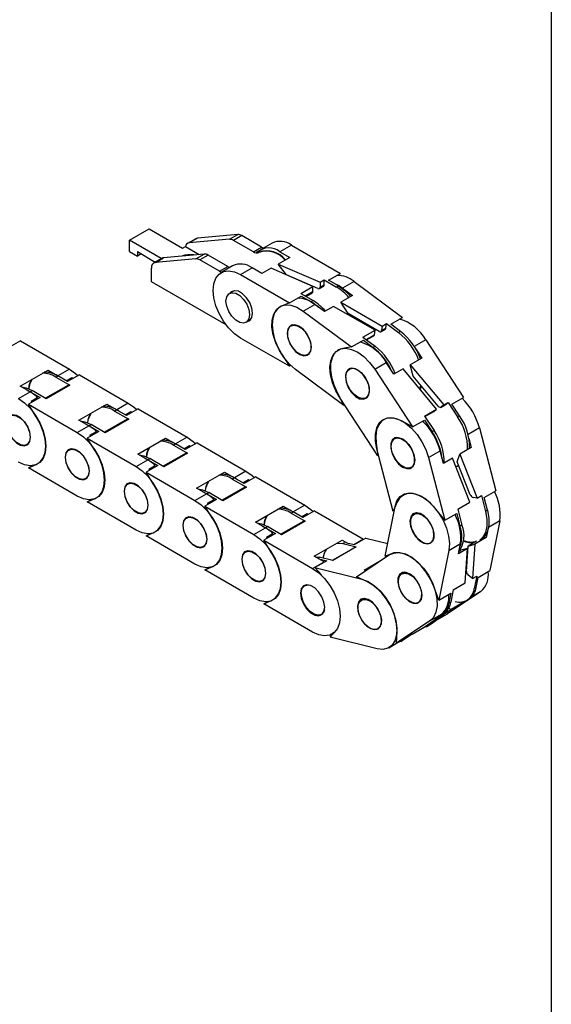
# Model space of a CAD drawing. Header units: millimetres. Extents: x 10 to 410, y 10 to 314.
# Tile 7 of 8: x 362 to 410, y 178 to 267. Entities that reach past the tile are written whole.
import ezdxf

# ---------------------------------------------------------------- set-up
doc = ezdxf.new("R2010")
doc.units = ezdxf.units.MM
doc.header["$LTSCALE"] = 1.5
doc.layers.add('TEXT', color=140, linetype='Continuous', lineweight=25)

msp = doc.modelspace()

# ---------------------------------------------------------------- linework, layer by layer
for p, q in [((371.547, 247.233), (373.315, 248.254)), ((373.315, 248.254), (376.321, 246.518)), ((377.517, 247.38), (376.774, 246.951)), ((377.663, 247.425), (376.921, 246.997)), ((381.314, 247.752), (377.663, 247.425)), ((380.572, 247.323), (381.314, 247.752)), ((381.668, 247.657), (380.925, 247.228)), ((383.453, 246.626), (381.668, 247.657)), ((374.405, 245.583), (371.547, 247.233)), ((371.547, 246.213), (371.547, 247.233)), ((376.321, 246.518), (376.586, 246.671)), ((376.586, 246.671), (377.825, 245.956)), ((380.572, 247.323), (376.921, 246.997)), ((382.711, 246.198), (380.925, 247.228)), ((382.711, 246.198), (383.453, 246.626)), ((384.399, 246.979), (383.356, 246.377)), ((386.149, 246.805), (385.106, 246.203)), ((386.149, 246.805), (390.56, 244.259)), ((371.547, 246.213), (372.254, 245.804)), ((372.254, 246.213), (373.874, 245.277)), ((372.254, 246.213), (372.254, 245.804)), ((372.608, 246.009), (372.254, 245.804)), ((374.476, 245.625), (373.734, 245.196)), ((373.88, 245.241), (374.623, 245.67)), ((378.274, 245.996), (374.623, 245.67)), ((377.531, 245.568), (378.274, 245.996)), ((378.627, 245.902), (377.885, 245.473)), ((380.413, 244.871), (378.627, 245.902)), ((383.169, 246.242), (382.974, 246.13)), ((383.241, 246.166), (383.206, 246.145)), ((385.998, 245.688), (384.961, 245.09)), ((385.106, 246.203), (385.998, 245.688)), ((373.527, 243.498), (373.527, 244.738)), ((377.531, 245.568), (373.88, 245.241)), ((379.67, 244.442), (377.885, 245.473)), ((379.67, 244.442), (380.413, 244.871)), ((380.846, 244.927), (379.803, 244.325)), ((381.552, 244.152), (382.595, 244.754)), ((383.488, 244.239), (382.595, 244.754)), ((384.311, 244.714), (383.488, 244.239)), ((388.075, 243.076), (384.311, 244.714)), ((384.961, 245.09), (388.726, 243.452)), ((385.71, 244.111), (384.961, 245.09)), ((381.552, 244.152), (385.964, 241.606)), ((388.524, 242.886), (385.71, 244.111)), ((389.499, 243.647), (390.56, 244.259)), ((380.249, 239.617), (373.527, 243.498)), ((386.983, 242.446), (388.075, 243.076)), ((388.075, 242.627), (388.075, 243.076)), ((388.667, 242.884), (389.053, 243.107)), ((388.726, 243.452), (389.104, 243.67)), ((388.726, 243.452), (388.726, 243.003)), ((388.726, 243.003), (389.104, 243.221)), ((389.104, 243.221), (389.104, 243.67)), ((389.104, 243.67), (390.214, 243.029)), ((390.391, 243.132), (389.499, 243.647)), ((390.391, 243.132), (390.214, 243.029)), ((391.796, 243.517), (390.753, 242.915)), ((391.796, 243.517), (396.165, 240.286)), ((380.971, 242.691), (380.555, 242.45)), ((385.964, 241.606), (387.024, 242.218)), ((386.983, 242.446), (388.093, 241.805)), ((387.024, 242.218), (387.916, 241.703)), ((387.372, 242.221), (388.075, 242.627)), ((387.445, 242.179), (388.016, 242.509)), ((391.637, 242.262), (390.6, 241.663)), ((390.753, 242.915), (391.637, 242.262)), ((385.964, 241.606), (385.252, 241.308)), ((387.2, 240.864), (388.243, 241.466)), ((388.093, 241.805), (387.916, 241.703)), ((389.127, 240.813), (388.243, 241.466)), ((389.95, 241.288), (389.127, 240.813)), ((393.682, 239.138), (389.95, 241.288)), ((390.6, 241.663), (394.333, 239.513)), ((391.264, 240.634), (390.6, 241.663)), ((387.2, 240.864), (391.568, 237.633)), ((394.054, 239.027), (391.264, 240.634)), ((395.104, 239.674), (396.165, 240.286)), ((382.055, 239.852), (382.471, 240.093)), ((386.275, 239.629), (386.106, 239.532)), ((392.525, 239.805), (392.496, 239.907)), ((392.509, 239.917), (392.543, 239.794)), ((394.333, 239.513), (394.279, 239.1)), ((394.333, 239.513), (394.711, 239.732)), ((394.657, 239.318), (394.711, 239.732)), ((394.711, 239.732), (395.811, 238.919)), ((395.987, 239.021), (395.104, 239.674)), ((392.59, 238.507), (393.682, 239.138)), ((392.59, 238.507), (393.689, 237.694)), ((392.88, 238.293), (393.628, 238.724)), ((392.924, 238.26), (393.573, 238.635)), ((393.628, 238.724), (393.682, 239.138)), ((394.224, 239.01), (394.607, 239.231)), ((394.279, 239.1), (394.657, 239.318)), ((395.987, 239.021), (395.811, 238.919)), ((361.723, 238.185), (360.662, 237.573)), ((361.723, 238.185), (366.134, 235.639)), ((385.964, 235.89), (381.552, 238.436)), ((391.568, 237.633), (390.778, 237.502)), ((391.568, 237.633), (392.629, 238.245)), ((392.629, 238.245), (393.513, 237.592)), ((393.689, 237.694), (393.513, 237.592)), ((398.252, 238.283), (397.217, 237.686)), ((398.252, 238.283), (401.67, 233.09)), ((385.252, 237.009), (385.964, 235.89)), ((387.606, 236.934), (387.774, 237.031)), ((397.39, 237.406), (397.9, 236.631)), ((386.086, 235.961), (385.964, 235.89)), ((393.656, 235.629), (394.699, 236.232)), ((395.39, 235.181), (394.699, 236.232)), ((397.9, 236.631), (396.863, 236.032)), ((396.863, 236.032), (399.885, 232.414)), ((397.107, 235.013), (396.863, 236.032)), ((361.689, 234.102), (364.199, 235.551)), ((364.199, 235.551), (365.091, 235.036)), ((364.896, 234.924), (365.073, 235.026)), ((365.965, 234.511), (365.073, 235.026)), ((366.134, 235.639), (365.091, 235.036)), ((367.026, 235.124), (365.965, 234.511)), ((367.026, 235.124), (371.437, 232.577)), ((390.88, 232.371), (386.511, 235.601)), ((391.452, 235.702), (391.357, 235.648)), ((393.656, 235.629), (397.074, 230.437)), ((396.213, 235.656), (395.39, 235.181)), ((399.235, 232.038), (396.213, 235.656)), ((399.366, 232.308), (397.107, 235.013)), ((362.581, 233.587), (361.689, 234.102)), ((366.044, 234.202), (363.975, 233.007)), ((366.169, 234.189), (364.048, 232.965)), ((364.896, 234.924), (366.169, 234.189)), ((365.851, 234.577), (366.357, 234.869)), ((365.921, 234.537), (366.357, 234.869)), ((366.357, 234.869), (366.444, 234.787)), ((397.718, 233.855), (397.824, 234.154)), ((361.538, 232.985), (362.581, 233.587)), ((362.303, 233.748), (362.598, 233.598)), ((362.598, 233.598), (362.775, 233.7)), ((362.598, 233.598), (363.49, 233.083)), ((364.048, 232.965), (362.775, 233.7)), ((390.26, 233.544), (390.88, 232.371)), ((363.49, 233.083), (362.43, 232.47)), ((363.142, 231.351), (362.43, 232.47)), ((362.43, 232.47), (366.841, 229.924)), ((362.68, 232.746), (363.263, 233.083)), ((362.743, 232.687), (362.68, 232.746)), ((363.263, 233.083), (362.743, 232.687)), ((366.992, 231.041), (369.502, 232.49)), ((369.502, 232.49), (370.394, 231.975)), ((371.437, 232.577), (370.394, 231.975)), ((393.946, 227.813), (390.527, 233.006)), ((390.927, 232.398), (390.88, 232.371)), ((392.857, 233.05), (393.038, 233.154)), ((399.628, 232.199), (400.006, 232.418)), ((399.64, 232.208), (400.018, 232.426)), ((399.885, 232.414), (399.64, 232.208)), ((399.885, 232.414), (400.264, 232.632)), ((400.006, 232.418), (400.018, 232.426)), ((400.018, 232.426), (400.264, 232.632)), ((400.264, 232.632), (401.124, 231.325)), ((400.61, 232.478), (401.67, 233.09)), ((401.301, 231.427), (400.61, 232.478)), ((370.2, 231.863), (370.377, 231.965)), ((370.2, 231.863), (371.473, 231.128)), ((371.269, 231.45), (370.377, 231.965)), ((371.155, 231.516), (371.66, 231.807)), ((371.224, 231.476), (371.66, 231.807)), ((372.329, 232.062), (371.269, 231.45)), ((371.66, 231.807), (371.747, 231.726)), ((372.329, 232.062), (376.741, 229.515)), ((398.142, 231.408), (399.235, 232.038)), ((398.142, 231.408), (399.003, 230.101)), ((398.173, 231.361), (398.989, 231.832)), ((398.174, 231.36), (398.977, 231.824)), ((398.989, 231.832), (399.235, 232.038)), ((401.301, 231.427), (401.124, 231.325)), ((366.841, 229.924), (367.884, 230.526)), ((367.884, 230.526), (366.992, 231.041)), ((367.606, 230.686), (367.902, 230.536)), ((367.902, 230.536), (368.078, 230.638)), ((367.902, 230.536), (368.794, 230.021)), ((369.351, 229.903), (368.078, 230.638)), ((371.348, 231.14), (369.278, 229.946)), ((371.473, 231.128), (369.351, 229.903)), ((397.074, 230.437), (396.135, 230.949)), ((397.074, 230.437), (398.135, 231.049)), ((398.135, 231.049), (398.826, 229.999)), ((368.794, 230.021), (367.733, 229.409)), ((367.983, 229.684), (368.566, 230.021)), ((368.07, 229.603), (367.983, 229.684)), ((368.566, 230.021), (368.046, 229.626)), ((399.003, 230.101), (398.826, 229.999)), ((403.097, 230.334), (402.065, 229.739)), ((403.097, 230.334), (404.577, 224.681)), ((362.288, 228.828), (362.456, 228.926)), ((368.445, 228.289), (367.733, 229.409)), ((367.733, 229.409), (372.144, 226.862)), ((372.295, 227.979), (374.805, 229.428)), ((374.805, 229.428), (375.698, 228.913)), ((375.503, 228.801), (375.68, 228.903)), ((375.503, 228.801), (376.776, 228.066)), ((376.572, 228.388), (375.68, 228.903)), ((376.741, 229.515), (375.698, 228.913)), ((376.458, 228.454), (376.963, 228.746)), ((376.527, 228.414), (376.963, 228.746)), ((377.633, 229), (376.572, 228.388)), ((376.963, 228.746), (377.05, 228.664)), ((377.633, 229), (382.044, 226.454)), ((393.782, 228.976), (393.946, 227.813)), ((395.615, 229.468), (395.451, 229.374)), ((402.144, 229.388), (402.353, 228.589)), ((366.26, 228.462), (366.091, 228.365)), ((373.187, 227.464), (372.295, 227.979)), ((376.651, 228.079), (374.581, 226.884)), ((376.776, 228.066), (374.655, 226.842)), ((395.318, 222.803), (393.838, 228.456)), ((398.501, 227.681), (399.544, 228.283)), ((399.843, 227.14), (399.544, 228.283)), ((401.096, 227.291), (401.317, 227.991)), ((402.353, 228.589), (401.317, 227.991)), ((401.317, 227.991), (402.888, 224.028)), ((362.43, 226.754), (363.142, 227.052)), ((372.144, 226.862), (373.187, 227.464)), ((372.91, 227.625), (373.205, 227.474)), ((374.097, 226.959), (373.036, 226.347)), ((373.205, 227.474), (373.382, 227.577)), ((373.205, 227.474), (374.097, 226.959)), ((373.286, 226.623), (373.87, 226.96)), ((373.87, 226.96), (373.35, 226.564)), ((374.655, 226.842), (373.382, 227.577)), ((393.998, 227.843), (393.946, 227.813)), ((398.501, 227.681), (399.981, 222.028)), ((400.666, 227.615), (399.843, 227.14)), ((402.237, 223.653), (400.666, 227.615)), ((400.96, 226.875), (401.222, 226.974)), ((402.271, 224.329), (401.096, 227.291)), ((362.43, 226.754), (362.743, 226.935)), ((366.841, 224.208), (362.43, 226.754)), ((373.748, 225.228), (373.036, 226.347)), ((373.036, 226.347), (377.448, 223.801)), ((373.35, 226.564), (373.286, 226.623)), ((377.599, 224.918), (380.109, 226.367)), ((380.109, 226.367), (381.001, 225.852)), ((382.044, 226.454), (381.001, 225.852)), ((396.951, 226.776), (397.068, 226.843)), ((367.591, 225.767), (367.76, 225.864)), ((371.563, 225.401), (371.394, 225.303)), ((380.806, 225.74), (380.983, 225.842)), ((380.806, 225.74), (382.079, 225.005)), ((381.875, 225.327), (380.983, 225.842)), ((381.761, 225.392), (382.266, 225.684)), ((381.83, 225.353), (382.266, 225.684)), ((382.936, 225.939), (381.875, 225.327)), ((382.266, 225.684), (382.354, 225.603)), ((382.936, 225.939), (387.347, 223.392)), ((377.448, 223.801), (378.491, 224.403)), ((378.491, 224.403), (377.599, 224.918)), ((378.213, 224.563), (378.508, 224.413)), ((378.508, 224.413), (378.685, 224.515)), ((378.508, 224.413), (379.4, 223.898)), ((379.958, 223.78), (378.685, 224.515)), ((381.954, 225.017), (379.885, 223.822)), ((382.079, 225.005), (379.958, 223.78)), ((403.516, 224.069), (404.577, 224.681)), ((367.733, 223.693), (368.445, 223.99)), ((367.733, 223.693), (368.047, 223.874)), ((372.144, 221.146), (367.733, 223.693)), ((379.4, 223.898), (378.34, 223.286)), ((378.589, 223.561), (379.173, 223.898)), ((378.653, 223.503), (378.589, 223.561)), ((379.173, 223.898), (378.653, 223.503)), ((395.657, 223.619), (395.318, 222.803)), ((401.145, 223.022), (402.237, 223.653)), ((402.888, 224.028), (402.522, 224.089)), ((402.888, 224.028), (403.266, 224.246)), ((403.266, 224.246), (403.639, 222.824)), ((403.815, 222.926), (403.516, 224.069)), ((372.894, 222.705), (373.063, 222.803)), ((379.052, 222.166), (378.34, 223.286)), ((378.34, 223.286), (382.751, 220.739)), ((382.902, 221.856), (385.412, 223.305)), ((385.412, 223.305), (386.304, 222.79)), ((386.11, 222.678), (386.286, 222.78)), ((386.11, 222.678), (387.382, 221.943)), ((387.179, 222.265), (386.286, 222.78)), ((387.347, 223.392), (386.304, 222.79)), ((387.065, 222.331), (387.57, 222.623)), ((387.134, 222.291), (387.57, 222.623)), ((388.239, 222.877), (387.179, 222.265)), ((387.57, 222.623), (387.657, 222.541)), ((388.239, 222.877), (392.65, 220.331)), ((394.599, 218.788), (395.486, 223.266)), ((395.404, 222.852), (395.318, 222.803)), ((397.414, 222.695), (397.198, 222.571)), ((399.981, 222.028), (399.164, 223.036)), ((399.981, 222.028), (401.041, 222.64)), ((401.041, 222.64), (401.34, 221.497)), ((401.145, 223.022), (401.517, 221.599)), ((403.815, 222.926), (403.639, 222.824)), ((376.866, 222.339), (376.698, 222.242)), ((383.794, 221.341), (382.902, 221.856)), ((387.257, 221.956), (385.188, 220.761)), ((387.382, 221.943), (385.261, 220.719)), ((404.931, 221.971), (403.917, 221.386)), ((404.931, 221.971), (404.044, 217.493)), ((373.036, 220.631), (373.748, 220.929)), ((373.036, 220.631), (373.35, 220.812)), ((382.751, 220.739), (383.794, 221.341)), ((383.516, 221.501), (383.812, 221.351)), ((384.704, 220.836), (383.643, 220.224)), ((383.812, 221.351), (383.988, 221.453)), ((383.812, 221.351), (384.704, 220.836)), ((383.893, 220.5), (384.476, 220.837)), ((384.476, 220.837), (383.956, 220.441)), ((385.261, 220.719), (383.988, 221.453)), ((401.517, 221.599), (401.34, 221.497)), ((403.817, 221.013), (403.708, 220.463)), ((377.448, 218.085), (373.036, 220.631)), ((384.355, 219.105), (383.643, 220.224)), ((383.643, 220.224), (388.054, 217.678)), ((383.98, 220.419), (383.893, 220.5)), ((388.205, 218.795), (390.715, 220.244)), ((390.715, 220.244), (391.26, 219.93)), ((390.766, 219.92), (390.925, 220.012)), ((390.766, 219.92), (391.99, 219.619)), ((391.8, 219.811), (391.277, 219.94)), ((392.65, 220.331), (391.765, 219.82)), ((392.861, 220.423), (391.8, 219.811)), ((392.861, 220.423), (394.827, 219.939)), ((398.698, 219.973), (398.707, 219.978)), ((400.334, 219.318), (401.377, 219.92)), ((401.198, 219.014), (401.377, 219.92)), ((402.828, 220.136), (402.078, 219.703)), ((403.708, 220.463), (402.672, 219.865)), ((402.77, 220.118), (402.828, 220.136)), ((403.708, 220.463), (403.332, 220.346)), ((378.198, 219.644), (378.366, 219.741)), ((382.17, 219.278), (382.001, 219.18)), ((391.913, 219.611), (389.824, 218.405)), ((391.99, 219.619), (389.868, 218.394)), ((395.343, 219.022), (394.599, 218.788)), ((400.334, 219.318), (399.447, 214.84)), ((402.021, 219.489), (401.198, 219.014)), ((401.262, 219.232), (401.427, 219.328)), ((402.021, 219.489), (401.427, 219.328)), ((401.821, 216.406), (402.021, 219.489)), ((401.928, 217.398), (402.078, 219.703)), ((402.078, 219.703), (402.672, 219.865)), ((402.672, 219.865), (402.472, 216.782)), ((388.054, 217.678), (389.097, 218.28)), ((389.097, 218.28), (388.205, 218.795)), ((389.326, 218.382), (388.265, 217.77)), ((388.286, 218.748), (388.645, 218.695)), ((388.511, 218.618), (388.645, 218.695)), ((388.617, 218.557), (389.326, 218.382)), ((389.868, 218.394), (388.645, 218.695)), ((391.997, 216.932), (394.994, 218.939)), ((392.691, 217.539), (394.236, 218.432)), ((378.34, 217.57), (379.052, 217.867)), ((378.34, 217.57), (378.653, 217.751)), ((382.751, 215.023), (378.34, 217.57)), ((388.85, 217.121), (388.265, 217.77)), ((388.265, 217.77), (392.505, 216.726)), ((392.847, 217.501), (392.691, 217.539)), ((396.344, 217.352), (396.094, 217.208)), ((396.306, 217.352), (396.287, 217.319)), ((402.983, 216.881), (404.044, 217.493)), ((383.501, 216.582), (383.67, 216.68)), ((392.931, 216.515), (391.997, 216.932)), ((400.729, 215.776), (401.821, 216.406)), ((402.472, 216.782), (402.091, 217.092)), ((402.472, 216.782), (402.85, 217)), ((402.85, 217), (402.627, 215.873)), ((402.804, 215.975), (402.983, 216.881)), ((387.473, 216.216), (387.34, 216.139)), ((399.447, 214.84), (398.99, 216.052)), ((399.447, 214.84), (400.508, 215.452)), ((403.222, 215.612), (400.225, 213.605)), ((400.508, 215.452), (400.329, 214.547)), ((400.729, 215.776), (400.505, 214.649)), ((403.222, 215.612), (402.41, 215.143)), ((402.804, 215.975), (402.627, 215.873)), ((383.643, 214.508), (384.355, 214.806)), ((383.643, 214.508), (383.957, 214.689)), ((392.723, 214.988), (392.457, 214.835)), ((392.684, 214.989), (392.664, 214.955)), ((400.505, 214.649), (400.329, 214.547)), ((401.573, 214.604), (400.536, 214.006)), ((401.573, 214.604), (401.45, 214.659)), ((401.753, 214.725), (401.573, 214.604)), ((401.952, 214.816), (402.129, 214.918)), ((388.054, 211.962), (383.643, 214.508)), ((400.536, 214.006), (398.757, 212.772)), ((400.327, 214.125), (400.536, 214.006)), ((388.84, 213.541), (388.973, 213.618)), ((398.626, 212.959), (395.629, 210.952)), ((398.107, 212.396), (399.827, 213.589)), ((399.136, 212.99), (398.381, 212.485)), ((398.558, 212.587), (399.164, 212.993)), ((398.626, 212.959), (399.669, 213.561)), ((398.757, 212.772), (398.725, 212.825)), ((398.757, 212.772), (399.136, 212.99)), ((399.063, 213.155), (399.669, 213.561)), ((399.549, 213.436), (399.063, 213.155)), ((399.164, 212.993), (400.225, 213.605)), ((399.654, 213.49), (399.831, 213.592)), ((389.629, 211.488), (389.983, 211.906)), ((395.629, 210.952), (395.662, 212.017)), ((397.014, 211.765), (398.107, 212.396)), ((398.315, 212.444), (398.492, 212.546)), ((398.558, 212.587), (398.381, 212.485)), ((398.558, 212.587), (398.492, 212.546)), ((393.87, 210.444), (389.629, 211.488)), ((389.804, 211.789), (389.958, 211.877)), ((395.629, 210.952), (396.689, 211.564)), ((396.083, 211.158), (395.694, 210.989)), ((396.017, 211.117), (396.194, 211.219)), ((396.689, 211.564), (396.083, 211.158)), ((396.26, 211.26), (396.083, 211.158)), ((396.26, 211.26), (396.194, 211.219)), ((397.014, 211.765), (396.26, 211.26)), ((394.937, 210.554), (395.629, 210.953))]:
    msp.add_line(p, q)
at = {"flags": 128}
for points in [[(377.663, 247.425), (377.586, 247.41), (377.517, 247.38)], [(381.552, 238.436), (381.002, 238.826), (380.479, 239.339), (380.009, 239.951), (379.618, 240.629), (379.323, 241.341), (379.14, 242.051), (379.078, 242.723), (379.14, 243.323), (379.323, 243.821), (379.618, 244.193), (380.009, 244.419), (380.479, 244.489), (381.002, 244.398), (381.552, 244.152)], [(390.391, 243.132), (390.969, 242.719), (391.503, 242.185)], [(382.366, 240.539), (382.302, 240.157), (382.117, 239.895), (381.835, 239.784), (381.489, 239.839), (381.121, 240.051), (380.775, 240.397), (380.492, 240.833), (380.308, 241.308), (380.244, 241.764), (380.308, 242.146), (380.492, 242.408), (380.775, 242.518), (381.121, 242.464), (381.489, 242.251), (381.835, 241.906), (382.117, 241.47), (382.302, 240.995), (382.366, 240.539)], [(382.134, 239.898), (382.385, 240.006), (382.574, 240.275), (382.64, 240.667), (382.574, 241.134), (382.385, 241.62), (382.096, 242.068), (381.741, 242.422), (381.364, 242.639), (381.009, 242.695), (380.72, 242.582), (380.634, 242.496)], [(386.511, 235.601), (385.975, 236.071), (385.482, 236.648), (385.058, 237.306), (384.725, 238.009), (384.498, 238.724), (384.39, 239.414), (384.405, 240.045), (384.543, 240.585), (384.797, 241.007), (385.154, 241.29), (385.597, 241.42), (386.103, 241.39), (386.646, 241.201), (387.2, 240.864)], [(385.252, 241.308), (384.892, 241.072), (384.622, 240.704), (384.455, 240.224), (384.399, 239.651), (384.455, 239.013), (384.622, 238.34), (384.892, 237.661), (385.252, 237.009)], [(387.916, 241.703), (388.494, 241.29), (388.569, 241.225)], [(385.779, 239.029), (385.792, 238.586), (385.934, 238.1), (386.186, 237.63), (386.52, 237.233), (386.894, 236.956), (387.263, 236.833), (387.583, 236.88), (387.816, 237.089), (387.932, 237.436), (387.919, 237.88), (387.778, 238.366), (387.525, 238.836), (387.192, 239.233), (386.818, 239.509), (386.448, 239.632), (386.128, 239.586), (385.896, 239.376), (385.779, 239.029)], [(387.916, 237.62), (387.852, 237.238), (387.668, 236.976), (387.386, 236.866), (387.04, 236.92), (386.672, 237.133), (386.325, 237.478), (386.043, 237.914), (385.859, 238.389), (385.795, 238.845), (385.859, 239.227), (386.043, 239.489), (386.325, 239.599), (386.672, 239.545), (387.04, 239.332), (387.386, 238.987), (387.668, 238.551), (387.852, 238.076), (387.916, 237.62)], [(390.527, 233.006), (390.14, 233.687), (389.85, 234.4), (389.673, 235.109), (389.617, 235.778), (389.685, 236.374), (389.873, 236.866), (390.173, 237.231), (390.57, 237.45), (391.042, 237.512), (391.567, 237.413), (392.118, 237.16), (392.668, 236.764), (393.19, 236.245), (393.656, 235.629)], [(390.778, 237.502), (390.368, 237.357), (390.038, 237.073), (389.803, 236.664), (389.674, 236.148), (389.657, 235.55), (389.753, 234.896), (389.957, 234.217), (390.26, 233.544)], [(366.134, 235.639), (366.685, 235.249), (366.903, 235.053)], [(391.249, 235.598), (391.065, 235.323), (391.004, 234.928), (391.075, 234.459), (391.268, 233.973), (391.561, 233.528), (391.918, 233.179), (392.295, 232.967), (392.648, 232.918), (392.934, 233.038), (393.118, 233.312), (393.178, 233.708), (393.108, 234.177), (392.914, 234.663), (392.622, 235.107), (392.265, 235.457), (391.888, 235.669), (391.535, 235.717), (391.249, 235.598)], [(393.158, 233.572), (393.044, 233.233), (392.817, 233.029), (392.505, 232.984), (392.144, 233.103), (391.78, 233.373), (391.454, 233.76), (391.208, 234.219), (391.07, 234.693), (391.057, 235.125), (391.171, 235.464), (391.398, 235.669), (391.71, 235.714), (392.07, 235.594), (392.435, 235.324), (392.76, 234.937), (393.007, 234.478), (393.145, 234.004), (393.158, 233.572)], [(397.846, 234.128), (397.779, 233.935), (397.734, 233.835)], [(361.814, 234.03), (362.224, 233.946), (362.775, 233.7)], [(361.538, 232.985), (362.088, 232.596), (362.612, 232.082), (363.081, 231.471), (363.473, 230.792), (363.767, 230.08), (363.951, 229.37), (364.013, 228.699), (363.951, 228.098), (363.767, 227.6), (363.473, 227.228), (363.081, 227.002), (362.612, 226.933), (362.088, 227.023), (361.538, 227.269)], [(371.437, 232.577), (371.988, 232.187), (372.207, 231.991)], [(362.625, 229.5), (362.559, 229.967), (362.371, 230.454), (362.081, 230.901), (361.726, 231.255), (361.349, 231.473), (360.994, 231.528), (360.705, 231.415), (360.516, 231.146), (360.451, 230.755), (360.516, 230.288), (360.705, 229.801), (360.994, 229.354), (361.349, 229), (361.726, 228.782), (362.081, 228.726), (362.371, 228.84), (362.559, 229.108), (362.625, 229.5)], [(360.477, 230.74), (360.541, 231.122), (360.725, 231.384), (361.007, 231.494), (361.354, 231.44), (361.722, 231.227), (362.068, 230.882), (362.35, 230.446), (362.534, 229.971), (362.598, 229.515), (362.534, 229.133), (362.35, 228.871), (362.068, 228.76), (361.722, 228.815), (361.354, 229.027), (361.007, 229.373), (360.725, 229.809), (360.541, 230.284), (360.477, 230.74)], [(363.142, 227.052), (363.502, 227.288), (363.771, 227.656), (363.938, 228.136), (363.995, 228.709), (363.938, 229.347), (363.771, 230.02), (363.502, 230.699), (363.142, 231.351)], [(367.117, 230.969), (367.528, 230.884), (368.078, 230.638)], [(393.838, 228.456), (393.712, 229.152), (393.709, 229.793), (393.829, 230.348), (394.067, 230.789), (394.41, 231.094), (394.841, 231.246), (395.339, 231.24), (395.879, 231.074), (396.433, 230.758), (396.974, 230.306), (397.475, 229.743), (397.91, 229.095), (398.258, 228.396), (398.501, 227.681)], [(396.135, 230.949), (395.612, 231.169), (395.117, 231.247), (394.672, 231.178), (394.297, 230.967), (394.01, 230.623), (393.823, 230.162), (393.746, 229.604), (393.782, 228.976)], [(366.841, 229.924), (367.392, 229.534), (367.915, 229.021), (368.384, 228.409), (368.776, 227.731), (369.071, 227.019), (369.254, 226.309), (369.316, 225.637), (369.254, 225.037), (369.071, 224.539), (368.776, 224.167), (368.384, 223.941), (367.915, 223.871), (367.392, 223.962), (366.841, 224.208)], [(376.741, 229.515), (377.291, 229.126), (377.51, 228.93)], [(395.805, 229.461), (395.476, 229.436), (395.232, 229.245), (395.1, 228.912), (395.097, 228.478), (395.224, 227.994), (395.465, 227.519), (395.79, 227.11), (396.162, 226.817), (396.534, 226.675), (396.862, 226.701), (397.107, 226.892), (397.239, 227.224), (397.241, 227.659), (397.115, 228.143), (396.874, 228.618), (396.548, 229.026), (396.177, 229.319), (395.805, 229.461)], [(397.023, 226.826), (396.744, 226.709), (396.4, 226.757), (396.032, 226.963), (395.684, 227.304), (395.398, 227.738), (395.21, 228.212), (395.141, 228.67), (395.199, 229.056), (395.379, 229.323), (395.658, 229.44), (396.002, 229.392), (396.371, 229.186), (396.719, 228.845), (397.004, 228.411), (397.193, 227.937), (397.262, 227.479), (397.203, 227.094), (397.023, 226.826)], [(367.928, 226.438), (367.863, 226.905), (367.674, 227.392), (367.385, 227.839), (367.03, 228.193), (366.652, 228.411), (366.297, 228.467), (366.008, 228.354), (365.819, 228.085), (365.754, 227.693), (365.819, 227.226), (366.008, 226.74), (366.297, 226.292), (366.652, 225.938), (367.03, 225.72), (367.385, 225.665), (367.674, 225.778), (367.863, 226.047), (367.928, 226.438)], [(365.78, 227.678), (365.844, 228.06), (366.028, 228.322), (366.311, 228.433), (366.657, 228.378), (367.025, 228.166), (367.371, 227.82), (367.654, 227.384), (367.838, 226.909), (367.902, 226.453), (367.838, 226.072), (367.654, 225.809), (367.371, 225.699), (367.025, 225.753), (366.657, 225.966), (366.311, 226.311), (366.028, 226.748), (365.844, 227.222), (365.78, 227.678)], [(368.445, 223.99), (368.805, 224.227), (369.075, 224.594), (369.242, 225.075), (369.298, 225.647), (369.242, 226.285), (369.075, 226.959), (368.805, 227.637), (368.445, 228.289)], [(372.42, 227.907), (372.831, 227.823), (373.382, 227.577)], [(372.144, 226.862), (372.695, 226.473), (373.218, 225.959), (373.687, 225.348), (374.079, 224.669), (374.374, 223.957), (374.557, 223.247), (374.619, 222.576), (374.557, 221.975), (374.374, 221.477), (374.079, 221.105), (373.687, 220.879), (373.218, 220.809), (372.695, 220.9), (372.144, 221.146)], [(382.044, 226.454), (382.595, 226.064), (382.813, 225.868)], [(401.234, 226.943), (401.082, 226.881), (400.969, 226.851)], [(373.231, 223.377), (373.166, 223.844), (372.977, 224.33), (372.688, 224.778), (372.333, 225.132), (371.956, 225.35), (371.601, 225.405), (371.311, 225.292), (371.123, 225.023), (371.057, 224.632), (371.123, 224.165), (371.311, 223.678), (371.601, 223.231), (371.956, 222.877), (372.333, 222.659), (372.688, 222.603), (372.977, 222.717), (373.166, 222.985), (373.231, 223.377)], [(371.084, 224.617), (371.148, 224.999), (371.332, 225.261), (371.614, 225.371), (371.96, 225.317), (372.328, 225.104), (372.675, 224.759), (372.957, 224.323), (373.141, 223.848), (373.205, 223.392), (373.141, 223.01), (372.957, 222.748), (372.675, 222.637), (372.328, 222.692), (371.96, 222.904), (371.614, 223.25), (371.332, 223.686), (371.148, 224.161), (371.084, 224.617)], [(373.748, 220.929), (374.108, 221.165), (374.378, 221.532), (374.545, 222.013), (374.602, 222.586), (374.545, 223.223), (374.378, 223.897), (374.108, 224.576), (373.748, 225.228)], [(377.724, 224.846), (378.134, 224.761), (378.685, 224.515)], [(395.486, 223.266), (395.657, 223.776), (395.942, 224.161), (396.325, 224.402), (396.788, 224.487), (397.307, 224.412), (397.856, 224.181), (398.408, 223.804), (398.935, 223.302), (399.41, 222.699), (399.811, 222.025), (400.116, 221.315), (400.31, 220.603), (400.384, 219.926), (400.334, 219.318)], [(399.164, 223.036), (398.681, 223.558), (398.164, 223.974), (397.637, 224.267), (397.124, 224.421), (396.649, 224.431), (396.235, 224.295), (395.898, 224.02), (395.657, 223.619)], [(377.448, 223.801), (377.998, 223.411), (378.521, 222.898), (378.991, 222.286), (379.383, 221.608), (379.677, 220.896), (379.86, 220.186), (379.922, 219.514), (379.86, 218.914), (379.677, 218.416), (379.383, 218.044), (378.991, 217.818), (378.521, 217.748), (377.998, 217.839), (377.448, 218.085)], [(387.347, 223.392), (387.898, 223.003), (388.117, 222.807)], [(398.129, 222.396), (397.751, 222.626), (397.393, 222.695), (397.097, 222.595), (396.899, 222.338), (396.823, 221.954), (396.879, 221.491), (397.058, 221.004), (397.34, 220.552), (397.692, 220.188), (398.069, 219.958), (398.427, 219.889), (398.723, 219.989), (398.921, 220.246), (398.997, 220.63), (398.942, 221.093), (398.762, 221.58), (398.48, 222.032), (398.129, 222.396)], [(398.304, 219.913), (397.941, 220.052), (397.579, 220.337), (397.261, 220.736), (397.026, 221.199), (396.903, 221.672), (396.905, 222.095), (397.034, 222.42), (397.272, 222.606), (397.593, 222.631), (397.956, 222.493), (398.318, 222.207), (398.636, 221.808), (398.871, 221.345), (398.994, 220.873), (398.992, 220.449), (398.863, 220.124), (398.624, 219.938), (398.304, 219.913)], [(403.639, 222.824), (403.765, 222.128), (403.768, 221.486), (403.648, 220.931), (403.41, 220.49), (403.144, 220.235)], [(403.815, 222.926), (403.945, 222.196), (403.938, 221.528), (403.796, 220.958), (403.525, 220.519), (403.332, 220.346)], [(378.535, 220.315), (378.469, 220.782), (378.28, 221.269), (377.991, 221.716), (377.636, 222.07), (377.259, 222.288), (376.904, 222.344), (376.615, 222.23), (376.426, 221.962), (376.36, 221.57), (376.426, 221.103), (376.615, 220.617), (376.904, 220.169), (377.259, 219.815), (377.636, 219.597), (377.991, 219.542), (378.28, 219.655), (378.469, 219.924), (378.535, 220.315)], [(376.387, 221.555), (376.451, 221.937), (376.635, 222.199), (376.917, 222.31), (377.263, 222.255), (377.632, 222.043), (377.978, 221.697), (378.26, 221.261), (378.444, 220.786), (378.508, 220.33), (378.444, 219.948), (378.26, 219.686), (377.978, 219.576), (377.632, 219.63), (377.263, 219.843), (376.917, 220.188), (376.635, 220.624), (376.451, 221.099), (376.387, 221.555)], [(379.052, 217.867), (379.412, 218.104), (379.681, 218.471), (379.848, 218.952), (379.905, 219.524), (379.848, 220.162), (379.681, 220.836), (379.412, 221.514), (379.052, 222.166)], [(383.027, 221.784), (383.438, 221.7), (383.988, 221.453)], [(382.751, 220.739), (383.302, 220.35), (383.825, 219.836), (384.294, 219.225), (384.686, 218.546), (384.981, 217.834), (385.164, 217.124), (385.226, 216.452), (385.164, 215.852), (384.981, 215.354), (384.686, 214.982), (384.294, 214.756), (383.825, 214.686), (383.302, 214.777), (382.751, 215.023)], [(390.243, 219.971), (390.254, 219.972), (390.766, 219.92)], [(383.838, 217.254), (383.773, 217.721), (383.584, 218.207), (383.294, 218.655), (382.94, 219.009), (382.562, 219.227), (382.207, 219.282), (381.918, 219.169), (381.729, 218.9), (381.664, 218.509), (381.729, 218.042), (381.918, 217.555), (382.207, 217.108), (382.562, 216.754), (382.94, 216.536), (383.294, 216.48), (383.584, 216.593), (383.773, 216.862), (383.838, 217.254)], [(381.69, 218.494), (381.754, 218.875), (381.938, 219.138), (382.221, 219.248), (382.567, 219.194), (382.935, 218.981), (383.281, 218.636), (383.563, 218.199), (383.748, 217.725), (383.812, 217.269), (383.748, 216.887), (383.563, 216.625), (383.281, 216.514), (382.935, 216.569), (382.567, 216.781), (382.221, 217.127), (381.938, 217.563), (381.754, 218.038), (381.69, 218.494)], [(384.355, 214.806), (384.715, 215.042), (384.985, 215.409), (385.152, 215.89), (385.208, 216.463), (385.152, 217.1), (384.985, 217.774), (384.715, 218.453), (384.355, 219.105)], [(394.994, 218.939), (395.414, 219.115), (395.904, 219.132), (396.439, 218.989), (396.993, 218.694), (397.537, 218.261), (398.045, 217.712), (398.492, 217.075), (398.854, 216.382), (399.113, 215.666), (399.257, 214.965), (399.278, 214.314), (399.176, 213.744), (398.955, 213.285), (398.626, 212.959)], [(398.99, 216.052), (398.685, 216.724), (398.296, 217.359), (397.84, 217.928), (397.338, 218.403), (396.813, 218.764), (396.29, 218.993), (395.792, 219.08), (395.343, 219.022)], [(388.054, 217.678), (388.605, 217.288), (389.128, 216.775), (389.597, 216.163), (389.989, 215.485), (390.284, 214.772), (390.467, 214.063), (390.529, 213.391), (390.467, 212.791), (390.284, 212.292), (389.989, 211.921), (389.597, 211.694), (389.128, 211.625), (388.605, 211.716), (388.054, 211.962)], [(397.549, 216.444), (397.231, 216.863), (396.863, 217.172), (396.489, 217.334), (396.153, 217.329), (395.896, 217.157), (395.75, 216.839), (395.731, 216.414), (395.843, 215.933), (396.071, 215.454), (396.389, 215.035), (396.757, 214.726), (397.132, 214.564), (397.467, 214.57), (397.724, 214.741), (397.87, 215.059), (397.889, 215.484), (397.777, 215.965), (397.549, 216.444)], [(396.63, 214.832), (396.288, 215.186), (396.013, 215.628), (395.837, 216.103), (395.783, 216.555), (395.858, 216.929), (396.051, 217.18), (396.339, 217.277), (396.689, 217.21), (397.057, 216.985), (397.4, 216.631), (397.675, 216.19), (397.85, 215.714), (397.904, 215.262), (397.83, 214.888), (397.637, 214.638), (397.348, 214.54), (396.999, 214.608), (396.63, 214.832)], [(392.505, 216.726), (393.052, 216.517), (393.605, 216.161), (394.137, 215.676), (394.622, 215.086), (395.035, 214.42), (395.355, 213.713), (395.566, 213), (395.659, 212.315), (395.627, 211.695), (395.473, 211.169), (395.204, 210.764), (394.834, 210.501), (394.382, 210.393), (393.87, 210.444)], [(389.141, 214.192), (389.076, 214.659), (388.887, 215.146), (388.598, 215.593), (388.243, 215.947), (387.865, 216.165), (387.511, 216.221), (387.221, 216.107), (387.033, 215.839), (386.967, 215.447), (387.033, 214.98), (387.221, 214.493), (387.511, 214.046), (387.865, 213.692), (388.243, 213.474), (388.598, 213.419), (388.887, 213.532), (389.076, 213.801), (389.141, 214.192)], [(387.07, 215.091), (387.031, 215.536), (387.121, 215.898), (387.327, 216.131), (387.625, 216.209), (387.831, 216.177)], [(389.118, 213.948), (389.059, 213.783), (388.853, 213.549), (388.555, 213.471), (388.2, 213.558), (387.833, 213.8), (387.496, 214.167), (387.231, 214.616), (387.07, 215.091)], [(394.232, 213.328), (394.067, 213.815), (393.795, 214.275), (393.45, 214.651), (393.074, 214.899), (392.711, 214.989), (392.405, 214.909), (392.194, 214.669), (392.103, 214.299), (392.142, 213.842), (392.308, 213.355), (392.579, 212.895), (392.924, 212.519), (393.301, 212.271), (393.664, 212.182), (393.969, 212.262), (394.181, 212.501), (394.272, 212.872), (394.232, 213.328)], [(392.486, 213.053), (392.263, 213.521), (392.154, 213.99), (392.172, 214.404), (392.315, 214.714), (392.566, 214.882), (392.893, 214.887), (393.259, 214.729), (393.618, 214.428), (393.927, 214.019), (394.15, 213.551), (394.259, 213.082), (394.241, 212.667), (394.098, 212.358), (393.848, 212.19), (393.52, 212.185), (393.155, 212.342), (392.796, 212.644), (392.486, 213.053)], [(398.381, 212.485), (397.962, 212.309), (397.953, 212.307)]]:
    msp.add_lwpolyline(points, dxfattribs=at)
for centre, radius, start, end in [((381.339, 247.139), 0.614, 57.65072, 92.35776), ((376.965, 246.616), 0.383, 96.66406, 171.78391), ((380.597, 246.71), 0.614, 57.65072, 92.35776), ((384.124, 244.98), 1.568, 51.24092, 133.28444), ((383.839, 247.282), 0.761, 239.48887, 255.44845), ((385.128, 245.421), 1.72, 53.60737, 115.08217), ((374.651, 245.319), 0.352, 94.57752, 119.73535), ((377.008, 243.59), 2.349, 81.59801, 108.62103), ((378.299, 245.383), 0.614, 57.65072, 92.35776), ((383.005, 246.61), 0.506, 234.52791, 293.38671), ((383.058, 246.517), 0.396, 257.71725, 297.48702), ((383.884, 244.084), 2.17, 38.81085, 108.21569), ((383.924, 244.12), 2.157, 38.57333, 108.4532), ((373.961, 244.809), 0.44, 100.54678, 189.25188), ((377.556, 244.955), 0.614, 57.65072, 92.35776), ((380.795, 245.518), 0.751, 239.38848, 255.54884), ((381.58, 243.419), 1.677, 52.73319, 115.95635), ((380.056, 245.098), 0.761, 239.48887, 255.44845), ((390.246, 241.655), 2.423, 50.23221, 90.00273), ((388.982, 243.208), 0.123, 305.01333, 6.29885), ((388.802, 240.332), 3.237, 52.92407, 66.09168), ((387.833, 239.106), 4.59, 40.43461, 58.74616), ((386.713, 239.658), 2.368, 49.75361, 90.48132), ((385.712, 237.881), 4.59, 40.43461, 58.74616), ((394.779, 236.293), 4.002, 29.81114, 73.70912), ((394.547, 239.324), 0.11, 302.8776, 357.30872), ((392.321, 234.463), 5.66, 20.72678, 51.93777), ((392.526, 234.585), 5.626, 20.63133, 52.03322), ((391.213, 234.225), 4.022, 29.92485, 73.5954), ((390.2, 233.238), 5.66, 20.72678, 51.93777), ((390.091, 233.198), 5.569, 25.46185, 52.09839), ((363.764, 233.18), 2.079, 57.00843, 92.02824), ((363.916, 233.191), 2.17, 57.76541, 91.27127), ((363.279, 231.91), 3.614, 54.33277, 59.90869), ((364.36, 233.673), 1.926, 147.5304, 174.26555), ((364.349, 233.663), 1.897, 145.62468, 174.13063), ((366.096, 234.087), 0.126, 54.38242, 114.30712), ((360.561, 230.144), 3.992, 47.41288, 59.61441), ((369.219, 230.129), 2.17, 57.76541, 91.27127), ((397.523, 228.849), 5.769, 14.92626, 46.09883), ((369.663, 230.611), 1.926, 147.5304, 174.26555), ((369.652, 230.602), 1.897, 145.62468, 174.13063), ((369.068, 230.119), 2.079, 57.00843, 92.02824), ((368.582, 228.848), 3.614, 54.33277, 59.90869), ((397.388, 228.613), 4.82, 358.70115, 35.71885), ((365.865, 227.082), 3.992, 47.41288, 59.61441), ((371.399, 231.026), 0.126, 54.38242, 114.30712), ((393.94, 226.78), 5.802, 15.01906, 46.00604), ((397.164, 228.497), 4.866, 358.88254, 35.53746), ((394.413, 226.987), 5.342, 6.76463, 34.30804), ((395.043, 227.272), 4.866, 358.88254, 35.53746), ((374.371, 227.057), 2.079, 57.00843, 92.02824), ((374.522, 227.067), 2.17, 57.76541, 91.27127), ((373.886, 225.786), 3.614, 54.33277, 59.90869), ((374.967, 227.55), 1.926, 147.5304, 174.26555), ((374.955, 227.54), 1.897, 145.62468, 174.13063), ((376.703, 227.964), 0.126, 54.38242, 114.30712), ((371.168, 224.021), 3.992, 47.41288, 59.61441), ((379.674, 223.996), 2.079, 57.00843, 92.02824), ((379.826, 224.006), 2.17, 57.76541, 91.27127), ((380.27, 224.488), 1.926, 147.5304, 174.26555), ((380.259, 224.479), 1.897, 145.62468, 174.13063), ((379.189, 222.725), 3.614, 54.33277, 59.90869), ((376.471, 220.959), 3.992, 47.41288, 59.61441), ((382.006, 224.903), 0.126, 54.38242, 114.30712), ((400.615, 222.535), 4.353, 352.55257, 28.38766), ((384.978, 220.934), 2.079, 57.00843, 92.02824), ((385.129, 220.944), 2.17, 57.76541, 91.27127), ((384.492, 219.663), 3.614, 54.33277, 59.90869), ((396.964, 220.466), 4.447, 352.94486, 27.99537), ((385.573, 221.427), 1.926, 147.5304, 174.26555), ((385.562, 221.417), 1.897, 145.62468, 174.13063), ((387.309, 221.841), 0.126, 54.38242, 114.30712), ((381.775, 217.897), 3.992, 47.41288, 59.61441), ((399.194, 220.657), 2.508, 324.50359, 22.07112), ((398.545, 220.548), 2.952, 338.04327, 18.75787), ((402.393, 221.763), 1.746, 244.40551, 278.60863), ((402.342, 221.816), 1.751, 246.40602, 284.13144), ((390.843, 218.367), 1.871, 145.52459, 172.51419), ((391.961, 219.523), 0.1, 73.36953, 118.37566), ((401.939, 217.092), 1.959, 310.9358, 8.90224), ((390.454, 211.932), 5.209, 0.93184, 61.60948), ((401.271, 216.016), 1.364, 254.84476, 354.0046), ((401.347, 216.161), 1.468, 302.18383, 352.73157), ((398.961, 214.683), 1.375, 288.57297, 354.29959), ((398.312, 215.068), 2.027, 312.00128, 7.83675), ((399.04, 214.84), 1.477, 302.3499, 352.5655)]:
    msp.add_arc(centre, radius, start, end)
for centre, major_axis, ratio, start_param, end_param in [((388.524, 243.091), (-0.155, 0.198), 0.651026, 2.26408, 3.834877), ((387.874, 242.715), (-0.155, 0.198), 0.651026, 3.049397, 3.834877), ((393.428, 238.84), (-0.158, 0.196), 0.637344, 3.04259, 3.688443), ((394.079, 239.215), (-0.158, 0.196), 0.637344, 2.117647, 3.688443), ((399.478, 232.401), (-0.162, 0.194), 0.577579, 1.572506, 3.143302), ((402.437, 224.301), (-0.156, 0.198), 0.520458, 1.053297, 2.624094), ((402.101, 217.257), (-0.143, 0.206), 0.479104, 0.543696, 2.114493)]:
    msp.add_ellipse(centre, major_axis=major_axis, ratio=ratio, start_param=start_param, end_param=end_param)
at = {"layer": 'TEXT'}
msp.add_line((409.575, 314.325), (409.575, 9.525), dxfattribs=at)

doc.saveas('drawing.dxf')
